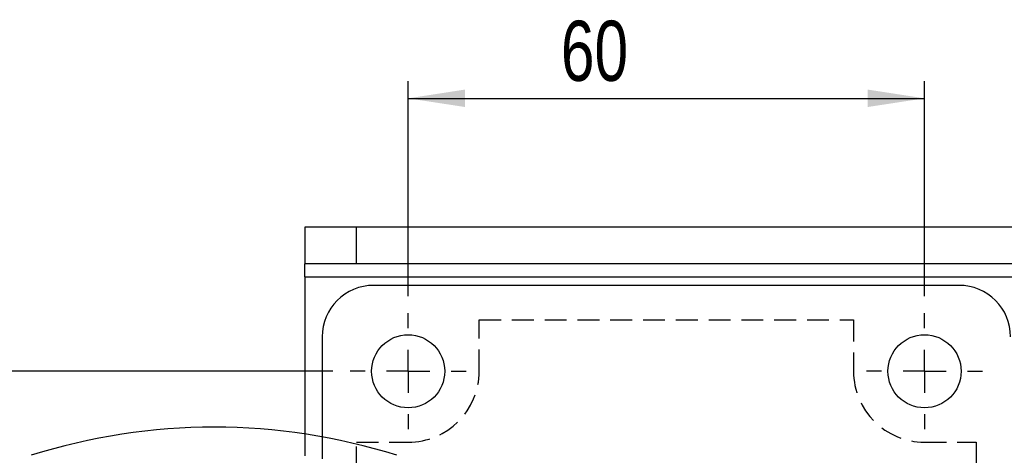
# Model space of a CAD drawing. Extents: x 63 to 798, y 54 to 570.
# Tile 8 of 30: x 180 to 294, y 298 to 348. Entities that reach past the tile are written whole.
import ezdxf

# ---------------------------------------------------------------- set-up
doc = ezdxf.new("R2010")
doc.units = 0
doc.header["$LTSCALE"] = 2
doc.linetypes.add('HIDDEN', pattern=[1.905, 1.27, -0.635])
doc.layers.get('0').update_dxf_attribs({"linetype": 'CONTINUOUS'})
doc.styles.add('SLDTEXTSTYLE0', font='TXT', dxfattribs={"width": 0.75})
doc.dimstyles.new('SLDDIMSTYLE4', dxfattribs={"dimtxt": 7, "dimasz": 6.604, "dimexe": 0, "dimexo": 0.0625, "dimgap": 1.75, "dimtad": 1, "dimdec": 3, "dimrnd": 1e-09, "dimzin": 12, "dimtxsty": 'SLDTEXTSTYLE0', "dimsah": 1, "dimcen": 0.09, "dimazin": 3, "dimtfac": 1, "dimtdec": 3, "dimtofl": 0, "dimtmove": 0, "dimatfit": 3, "dimtolj": 1, "dimtzin": 12})

# ---------------------------------------------------------------- blocks, each defined once
blk = doc.blocks.new('_D_7')
at = {"color": 179, "linetype": 'CONTINUOUS'}
for p, q in [((224.75, 316.08), (224.75, 341.08)), ((284.75, 316.08), (284.75, 341.08)), ((224.75, 339.08), (284.75, 339.08))]:
    blk.add_line(p, q, dxfattribs=at)
for points in [[(224.75, 339.08), (231.36, 338.07), (231.36, 340.1)], [(284.75, 339.08), (278.15, 340.1), (278.15, 338.07)]]:
    blk.add_solid(points, dxfattribs=at)
at = {"color": 179, "linetype": 'CONTINUOUS', "insert": (242.5, 348.11, -41.82), "char_height": 7, "attachment_point": 1, "style": 'SLDTEXTSTYLE0'}
blk.add_mtext('60', dxfattribs=at)
blk = doc.blocks.new('_D_8')
at = {"color": 179, "linetype": 'CONTINUOUS'}
for p, q in [((174.21, 307.33), (174.21, 331.66)), ((216, 307.33), (172.21, 307.33)), ((174.21, 307.33), (174.21, 257.33)), ((216, 257.33), (172.21, 257.33))]:
    blk.add_line(p, q, dxfattribs=at)
for points in [[(174.21, 307.33), (173.2, 300.72), (175.23, 300.72)], [(174.21, 257.33), (175.23, 263.93), (173.2, 263.93)]]:
    blk.add_solid(points, dxfattribs=at)
at = {"color": 179, "linetype": 'CONTINUOUS', "insert": (165.19, 315.63, -41.82), "char_height": 7, "attachment_point": 1, "rotation": 90, "style": 'SLDTEXTSTYLE0'}
blk.add_mtext('50', dxfattribs=at)
blk = doc.blocks.new('SW_CENTERMARKSYMBOL_5')
at = {"color": 0, "linetype": 'CONTINUOUS'}
for p, q in [((0, 5), (0, 6.75)), ((0, 0), (0, 2.5)), ((-5, 0), (-6.75, 0)), ((0, 0), (-2.5, 0)), ((0, 0), (0, -2.5)), ((0, 0), (2.5, 0)), ((5, 0), (6.75, 0)), ((0, -5), (0, -6.75))]:
    blk.add_line(p, q, dxfattribs=at)
blk = doc.blocks.new('SW_CENTERMARKSYMBOL_6')
at = {"color": 0, "linetype": 'CONTINUOUS'}
for p, q in [((0, 5), (0, 6.75)), ((0, 0), (0, 2.5)), ((-5, 0), (-6.75, 0)), ((0, 0), (-2.5, 0)), ((0, 0), (0, -2.5)), ((0, 0), (2.5, 0)), ((5, 0), (6.75, 0)), ((0, -5), (0, -6.75))]:
    blk.add_line(p, q, dxfattribs=at)

msp = doc.modelspace()

# ---------------------------------------------------------------- linework, layer by layer
at = {"color": 7, "linetype": 'CONTINUOUS'}
for p, q in [((212.7526, 324.076), (212.7526, 319.826)), ((218.7594, 324.076), (212.7526, 324.076)), ((218.7594, 319.826), (218.7594, 324.076)), ((385.1184, 324.076), (218.7594, 324.076)), ((218.7594, 319.826), (212.7526, 319.826)), ((212.7526, 318.326), (212.7526, 319.826)), ((385.1184, 319.826), (218.7594, 319.826)), ((212.7526, 318.326), (312.7526, 318.326)), ((212.7526, 318.326), (212.7526, 300.033)), ((288.7526, 317.326), (220.7526, 317.326)), ((214.7526, 311.326), (214.7526, 299.7012))]:
    msp.add_line(p, q, dxfattribs=at)
at = {"color": 7, "linetype": 'HIDDEN'}
for p, q in [((212.7526, 318.326), (312.7526, 318.326)), ((233.0026, 307.326), (233.0026, 313.326)), ((233.0026, 313.326), (276.5026, 313.326)), ((276.5026, 313.326), (276.5026, 307.326)), ((212.7526, 300.033), (212.7526, 264.6189)), ((214.7526, 299.7012), (214.7526, 291.826)), ((218.7526, 265.576), (218.7526, 299.076)), ((218.7526, 299.076), (224.7526, 299.076)), ((284.7526, 299.076), (290.7526, 299.076)), ((290.7526, 299.076), (290.7526, 265.576))]:
    msp.add_line(p, q, dxfattribs=at)
at = {"color": 7, "linetype": 'CONTINUOUS'}
for centre in [(224.7526, 307.326), (284.7526, 307.326)]:
    msp.add_circle(centre, 4.25, dxfattribs=at)
for centre, radius, start, end in [((220.7526, 311.326), 6, 90, 180), ((288.7526, 311.326), 6, 0, 90), ((202.2026, 230.247), 70.5789, 72.476502, 107.523498)]:
    msp.add_arc(centre, radius, start, end, dxfattribs=at)
at = {"color": 7, "linetype": 'HIDDEN'}
for centre, start, end in [((224.7526, 307.326), 270, 0), ((284.7526, 307.326), 180, 270)]:
    msp.add_arc(centre, 8.25, start, end, dxfattribs=at)

# ---------------------------------------------------------------- block references
at = {"color": 179, "linetype": 'CONTINUOUS'}
for name, p in [('SW_CENTERMARKSYMBOL_6', (224.7526, 307.326)), ('SW_CENTERMARKSYMBOL_5', (284.7526, 307.326))]:
    msp.add_blockref(name, p, dxfattribs=at)

# ---------------------------------------------------------------- dimensions: what is measured, and where the dimension line sits
dim = msp.add_linear_dim(base=(284.7526, 339.0837), p1=(224.7526, 314.076), p2=(284.7526, 314.076), dimstyle='SLDDIMSTYLE4', dxfattribs=at)
dim.commit()
dim.dimension.update_dxf_attribs({"geometry": '_D_7', "text_midpoint": (250.5171, 339.0837), "dimtype": 160})
dim = msp.add_linear_dim(base=(174.2133, 257.326), p1=(218.0026, 307.326), p2=(218.0026, 257.326), angle=90, dimstyle='SLDDIMSTYLE4', dxfattribs=at)
dim.commit()
dim.dimension.update_dxf_attribs({"geometry": '_D_8', "text_midpoint": (174.2133, 323.6465), "dimtype": 160})

doc.saveas('drawing.dxf')
